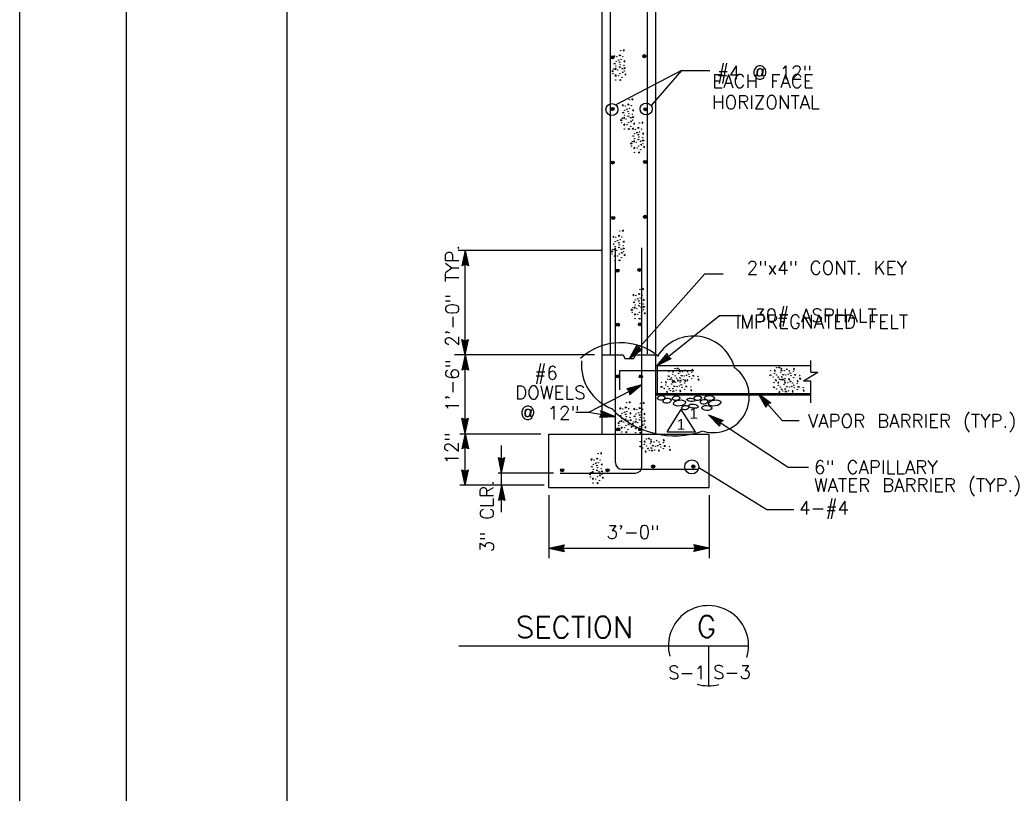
# Model space of a CAD drawing. Extents: x -28.1 to 13.9, y -16.1 to 13.9.
# Tile 5 of 19: x -28.1 to -18.9, y -0.7 to 6.5. Entities that reach past the tile are written whole.
import ezdxf
from ezdxf.enums import TextEntityAlignment as Align

# ---------------------------------------------------------------- set-up
doc = ezdxf.new("R2010")
doc.units = 0
doc.header["$MEASUREMENT"] = 0
doc.layers.add('01', color=7, linetype='CONTINUOUS')
doc.layers.add('02', color=7, linetype='CONTINUOUS')
doc.styles.add('ARIAL', font='Arial')
doc.styles.add('TXT_SHX', font='txt.shx')

msp = doc.modelspace()

# ---------------------------------------------------------------- linework, layer by layer
at = {"layer": '01', "color": 7, "linetype": 'CONTINUOUS'}
for p, q in [((-28.143, -16.1273), (-28.143, 13.8727)), ((-27.143, -15.1273), (-27.143, 12.8727)), ((-25.643, -14.6273), (-25.643, 12.3727)), ((-22.197, 2.6447), (-22.197, 10.7047)), ((-22.697, 2.6427), (-22.697, 10.6447)), ((-22.621, 3.3897), (-22.621, 10.5497)), ((-22.273, 3.3947), (-22.273, 10.5497)), ((-21.956, 6.0447), (-22.57, 5.7237)), ((-21.956, 6.0447), (-22.239, 5.7167)), ((-21.956, 6.0447), (-21.692, 6.0447)), ((-22.704, 4.3627), (-24.043, 4.3627)), ((-23.979, 4.3627), (-24.01, 4.2187)), ((-23.979, 3.3857), (-23.979, 4.3627)), ((-23.979, 4.3627), (-23.948, 4.2187)), ((-22.573, 2.3777), (-22.573, 4.3857)), ((-22.325, 2.3427), (-22.325, 4.3857)), ((-23.979, 4.3257), (-23.999, 4.2317)), ((-23.979, 4.2407), (-23.999, 4.2317)), ((-23.979, 4.2897), (-23.988, 4.2447)), ((-23.979, 4.2487), (-23.988, 4.2447)), ((-23.979, 4.3257), (-23.959, 4.2317)), ((-23.979, 4.2897), (-23.969, 4.2447)), ((-23.969, 4.2447), (-23.979, 4.2487)), ((-23.959, 4.2317), (-23.979, 4.2407)), ((-23.979, 4.2327), (-24.01, 4.2187)), ((-23.948, 4.2187), (-23.979, 4.2327)), ((-21.739, 4.1437), (-22.441, 3.3527)), ((-21.739, 4.1437), (-21.567, 4.1437)), ((-22.183, 3.2857), (-21.601, 3.7527)), ((-21.601, 3.7527), (-21.401, 3.7527)), ((-23.979, 3.3857), (-24.01, 3.5297)), ((-24.01, 3.5297), (-23.979, 3.5157)), ((-23.979, 3.4227), (-23.999, 3.5167)), ((-23.999, 3.5167), (-23.979, 3.5077)), ((-23.979, 3.4587), (-23.989, 3.5037)), ((-23.989, 3.5037), (-23.979, 3.4997)), ((-23.979, 3.3857), (-23.948, 3.5297)), ((-23.979, 3.5157), (-23.948, 3.5297)), ((-23.979, 3.4227), (-23.959, 3.5167)), ((-23.979, 3.5077), (-23.959, 3.5167)), ((-23.979, 3.4587), (-23.97, 3.5037)), ((-23.979, 3.4997), (-23.97, 3.5037)), ((-22.441, 3.3527), (-22.369, 3.4807)), ((-22.441, 3.3527), (-22.322, 3.4397)), ((-22.416, 3.3807), (-22.369, 3.4637)), ((-22.416, 3.3807), (-22.339, 3.4377)), ((-22.393, 3.4077), (-22.37, 3.4477)), ((-22.393, 3.4077), (-22.356, 3.4347)), ((-22.37, 3.4477), (-22.365, 3.4377)), ((-22.369, 3.4807), (-22.355, 3.4497)), ((-22.369, 3.4637), (-22.36, 3.4437)), ((-22.365, 3.4377), (-22.356, 3.4347)), ((-22.36, 3.4437), (-22.339, 3.4377)), ((-22.355, 3.4497), (-22.322, 3.4397)), ((-22.769, 3.3857), (-24.079, 3.3857)), ((-23.979, 3.3857), (-24.01, 3.2417)), ((-23.979, 3.3487), (-23.999, 3.2547)), ((-23.979, 2.6497), (-23.979, 3.3857)), ((-23.979, 3.3857), (-23.948, 3.2417)), ((-23.979, 3.3487), (-23.959, 3.2547)), ((-22.697, 3.3857), (-22.5, 3.3857)), ((-22.5, 3.3857), (-22.486, 3.3527)), ((-22.486, 3.3527), (-22.402, 3.3527)), ((-22.388, 3.3857), (-22.402, 3.3527)), ((-22.388, 3.3857), (-22.197, 3.3857)), ((-22.183, 3.2857), (-22.09, 3.3997)), ((-22.183, 3.2857), (-22.051, 3.3517)), ((-22.154, 3.3087), (-22.093, 3.3837)), ((-22.154, 3.3087), (-22.068, 3.3517)), ((-22.126, 3.3317), (-22.097, 3.3677)), ((-22.126, 3.3317), (-22.085, 3.3527)), ((-22.097, 3.3677), (-22.094, 3.3567)), ((-22.094, 3.3567), (-22.085, 3.3527)), ((-22.093, 3.3837), (-22.088, 3.3617)), ((-22.09, 3.3997), (-22.082, 3.3667)), ((-22.088, 3.3617), (-22.068, 3.3517)), ((-22.082, 3.3667), (-22.051, 3.3517)), ((-20.747, 3.2247), (-20.747, 3.3337)), ((-23.979, 3.2557), (-24.01, 3.2417)), ((-23.979, 3.2637), (-23.999, 3.2547)), ((-23.979, 3.3127), (-23.988, 3.2677)), ((-23.979, 3.2717), (-23.988, 3.2677)), ((-23.979, 3.3127), (-23.969, 3.2677)), ((-23.969, 3.2677), (-23.979, 3.2717)), ((-23.959, 3.2547), (-23.979, 3.2637)), ((-23.948, 3.2417), (-23.979, 3.2557)), ((-22.5308, 3.0578), (-22.5308, 3.2398)), ((-22.5308, 3.2398), (-22.5153, 3.2398)), ((-22.5308, 3.2398), (-21.8418, 3.2398)), ((-22.197, 3.2857), (-20.747, 3.2857)), ((-22.179, 3.0227), (-22.179, 3.2857)), ((-20.814, 3.1437), (-20.681, 3.2247)), ((-20.747, 3.2247), (-20.681, 3.2247)), ((-20.814, 3.1437), (-20.747, 3.1437)), ((-20.747, 2.9377), (-20.747, 3.1437)), ((-22.823, 2.8507), (-22.325, 3.1057)), ((-22.325, 3.1057), (-22.467, 3.0677)), ((-22.441, 3.0467), (-22.467, 3.0677)), ((-22.358, 3.0887), (-22.451, 3.0637)), ((-22.434, 3.0497), (-22.451, 3.0637)), ((-22.439, 3.0127), (-22.441, 3.0467)), ((-22.325, 3.1057), (-22.439, 3.0127)), ((-22.39, 3.0727), (-22.434, 3.0597)), ((-22.426, 3.0537), (-22.434, 3.0597)), ((-22.432, 3.0277), (-22.434, 3.0497)), ((-22.358, 3.0887), (-22.432, 3.0277)), ((-22.425, 3.0427), (-22.426, 3.0537)), ((-22.39, 3.0727), (-22.425, 3.0427)), ((-22.197, 3.0227), (-20.747, 3.0227)), ((-22.197, 3.0127), (-20.747, 3.0127)), ((-21.239, 3.0227), (-21.015, 2.7717)), ((-21.239, 3.0227), (-21.12, 2.9357)), ((-21.239, 3.0227), (-21.166, 2.8947)), ((-21.214, 2.9947), (-21.137, 2.9387)), ((-21.214, 2.9947), (-21.167, 2.9117)), ((-21.19, 2.9677), (-21.167, 2.9287)), ((-21.19, 2.9677), (-21.153, 2.9417)), ((-22.573, 2.8057), (-22.709, 2.8617)), ((-22.701, 2.8287), (-22.709, 2.8617)), ((-22.0911, 2.6667), (-21.9581, 2.8757)), ((-21.8251, 2.6667), (-21.9581, 2.8757)), ((-21.163, 2.9377), (-21.167, 2.9287)), ((-21.158, 2.9317), (-21.167, 2.9117)), ((-21.153, 2.9257), (-21.166, 2.8947)), ((-21.153, 2.9417), (-21.163, 2.9377)), ((-21.137, 2.9387), (-21.158, 2.9317)), ((-21.12, 2.9357), (-21.153, 2.9257)), ((-23.979, 2.6497), (-24.01, 2.7937)), ((-24.01, 2.7937), (-23.979, 2.7797)), ((-23.979, 2.6867), (-23.999, 2.7807)), ((-23.999, 2.7807), (-23.979, 2.7717)), ((-23.979, 2.7227), (-23.989, 2.7677)), ((-23.989, 2.7677), (-23.979, 2.7637)), ((-23.979, 2.6497), (-23.948, 2.7937)), ((-23.979, 2.7797), (-23.948, 2.7937)), ((-23.979, 2.6867), (-23.959, 2.7807)), ((-23.979, 2.7717), (-23.959, 2.7807)), ((-23.979, 2.7227), (-23.97, 2.7677)), ((-23.979, 2.7637), (-23.97, 2.7677)), ((-22.943, 2.8507), (-22.823, 2.8507)), ((-22.823, 2.8507), (-22.573, 2.8057)), ((-22.72, 2.8007), (-22.701, 2.8287)), ((-22.573, 2.8057), (-22.72, 2.8007)), ((-22.705, 2.8097), (-22.693, 2.8277)), ((-22.609, 2.8127), (-22.705, 2.8097)), ((-22.609, 2.8127), (-22.698, 2.8487)), ((-22.693, 2.8277), (-22.698, 2.8487)), ((-22.691, 2.8167), (-22.685, 2.8257)), ((-22.645, 2.8187), (-22.691, 2.8167)), ((-22.645, 2.8187), (-22.688, 2.8357)), ((-22.685, 2.8257), (-22.688, 2.8357)), ((-21.703, 2.8237), (-20.957, 2.3347)), ((-21.703, 2.8237), (-21.566, 2.7707)), ((-21.703, 2.8237), (-21.6, 2.7187)), ((-21.672, 2.8037), (-21.582, 2.7687)), ((-21.672, 2.8037), (-21.604, 2.7347)), ((-21.642, 2.7837), (-21.609, 2.7517)), ((-21.642, 2.7837), (-21.599, 2.7677)), ((-21.608, 2.7617), (-21.609, 2.7517)), ((-21.599, 2.7677), (-21.608, 2.7617)), ((-21.582, 2.7687), (-21.601, 2.7567)), ((-21.566, 2.7707), (-21.594, 2.7527)), ((-21.015, 2.7717), (-20.855, 2.7717)), ((-21.601, 2.7567), (-21.604, 2.7347)), ((-21.594, 2.7527), (-21.6, 2.7187)), ((-23.27, 2.6447), (-24.028, 2.6447)), ((-23.979, 2.6497), (-24.01, 2.5057)), ((-23.979, 2.6127), (-23.999, 2.5187)), ((-23.979, 2.1667), (-23.979, 2.6497)), ((-23.979, 2.6497), (-23.948, 2.5057)), ((-23.979, 2.6127), (-23.959, 2.5187)), ((-23.196, 2.6447), (-21.696, 2.6447)), ((-23.196, 2.1447), (-23.196, 2.6447)), ((-22.0911, 2.6667), (-21.8251, 2.6667)), ((-21.696, 2.1447), (-21.696, 2.6447)), ((-23.979, 2.5197), (-24.01, 2.5057)), ((-23.979, 2.5277), (-23.999, 2.5187)), ((-23.979, 2.5767), (-23.988, 2.5317)), ((-23.979, 2.5357), (-23.988, 2.5317)), ((-23.979, 2.5767), (-23.969, 2.5317)), ((-23.969, 2.5317), (-23.979, 2.5357)), ((-23.959, 2.5187), (-23.979, 2.5277)), ((-23.948, 2.5057), (-23.979, 2.5197)), ((-23.637, 2.2807), (-23.637, 2.5367)), ((-23.637, 2.2807), (-23.668, 2.4247)), ((-23.668, 2.4247), (-23.637, 2.4107)), ((-23.637, 2.3177), (-23.657, 2.4117)), ((-23.657, 2.4117), (-23.637, 2.4027)), ((-23.637, 2.3537), (-23.647, 2.3987)), ((-23.647, 2.3987), (-23.637, 2.3947)), ((-23.637, 2.2807), (-23.606, 2.4247)), ((-23.637, 2.4107), (-23.606, 2.4247)), ((-23.637, 2.3177), (-23.617, 2.4117)), ((-23.637, 2.4027), (-23.617, 2.4117)), ((-23.637, 2.3537), (-23.628, 2.3987)), ((-23.637, 2.3947), (-23.628, 2.3987)), ((-23.979, 2.1667), (-24.01, 2.3107)), ((-24.01, 2.3107), (-23.979, 2.2967)), ((-23.979, 2.1667), (-23.948, 2.3107)), ((-23.979, 2.2967), (-23.948, 2.3107)), ((-22.51, 2.3147), (-21.804, 2.3147)), ((-21.795, 2.3317), (-21.157, 1.9387)), ((-20.957, 2.3347), (-20.768, 2.3347)), ((-23.979, 2.2037), (-23.999, 2.2977)), ((-23.999, 2.2977), (-23.979, 2.2887)), ((-23.979, 2.2397), (-23.989, 2.2847)), ((-23.989, 2.2847), (-23.979, 2.2807)), ((-23.979, 2.2037), (-23.959, 2.2977)), ((-23.979, 2.2887), (-23.959, 2.2977)), ((-23.979, 2.2397), (-23.97, 2.2847)), ((-23.979, 2.2807), (-23.97, 2.2847)), ((-23.152, 2.2797), (-23.671, 2.2797)), ((-23.637, 2.1667), (-23.637, 2.2807)), ((-23.089, 2.2797), (-22.387, 2.2797)), ((-23.241, 2.1667), (-24.028, 2.1667)), ((-23.637, 2.1667), (-23.668, 2.0227)), ((-23.637, 2.1297), (-23.657, 2.0357)), ((-23.637, 1.9137), (-23.637, 2.1667)), ((-23.637, 2.1667), (-23.606, 2.0227)), ((-23.637, 2.1297), (-23.617, 2.0357)), ((-23.196, 2.1447), (-21.696, 2.1447)), ((-23.637, 2.0367), (-23.668, 2.0227)), ((-23.637, 2.0447), (-23.657, 2.0357)), ((-23.637, 2.0937), (-23.646, 2.0487)), ((-23.637, 2.0527), (-23.646, 2.0487)), ((-23.637, 2.0937), (-23.627, 2.0487)), ((-23.627, 2.0487), (-23.637, 2.0527)), ((-23.617, 2.0357), (-23.637, 2.0447)), ((-23.606, 2.0227), (-23.637, 2.0367)), ((-23.196, 2.0737), (-23.196, 1.4847)), ((-21.696, 2.0737), (-21.696, 1.4847)), ((-21.157, 1.9387), (-20.906, 1.9387)), ((-23.196, 1.5777), (-23.052, 1.6087)), ((-23.196, 1.5777), (-21.696, 1.5777)), ((-23.196, 1.5777), (-23.052, 1.5467)), ((-23.159, 1.5777), (-23.065, 1.5977)), ((-23.159, 1.5777), (-23.065, 1.5577)), ((-23.123, 1.5777), (-23.078, 1.5877)), ((-23.123, 1.5777), (-23.078, 1.5687)), ((-23.078, 1.5877), (-23.082, 1.5777)), ((-23.082, 1.5777), (-23.078, 1.5687)), ((-23.065, 1.5977), (-23.074, 1.5777)), ((-23.074, 1.5777), (-23.065, 1.5577)), ((-23.052, 1.6087), (-23.066, 1.5777)), ((-23.066, 1.5777), (-23.052, 1.5467)), ((-21.696, 1.5777), (-21.84, 1.6087)), ((-21.826, 1.5777), (-21.84, 1.6087)), ((-21.696, 1.5777), (-21.84, 1.5467)), ((-21.84, 1.5467), (-21.826, 1.5777)), ((-21.733, 1.5777), (-21.827, 1.5977)), ((-21.818, 1.5777), (-21.827, 1.5977)), ((-21.733, 1.5777), (-21.827, 1.5577)), ((-21.827, 1.5577), (-21.818, 1.5777)), ((-21.769, 1.5777), (-21.814, 1.5867)), ((-21.81, 1.5777), (-21.814, 1.5867)), ((-21.769, 1.5777), (-21.814, 1.5677)), ((-21.814, 1.5677), (-21.81, 1.5777)), ((-24.037, 0.6647), (-21.328, 0.6647)), ((-21.703, 0.6647), (-21.703, 0.2897))]:
    msp.add_line(p, q, dxfattribs=at)
for centre, radius in [((-22.6006, 6.1694), 0.0145), ((-22.6006, 6.1694), 0.0112), ((-22.6006, 6.1694), 0.00822), ((-22.6006, 6.1694), 0.00415), ((-22.3026, 6.1794), 0.0145), ((-22.3026, 6.1794), 0.0112), ((-22.3026, 6.1794), 0.00822), ((-22.3026, 6.1794), 0.00415), ((-22.606, 5.6807), 0.0559), ((-22.286, 5.6857), 0.0559), ((-22.6006, 5.6864), 0.0145), ((-22.6006, 5.6864), 0.0112), ((-22.6006, 5.6864), 0.00822), ((-22.6006, 5.6864), 0.00415), ((-22.2926, 5.6834), 0.0145), ((-22.2926, 5.6834), 0.0112), ((-22.2926, 5.6834), 0.00822), ((-22.2926, 5.6834), 0.00415), ((-22.6006, 5.1844), 0.0145), ((-22.6006, 5.1844), 0.0112), ((-22.6006, 5.1844), 0.00822), ((-22.6006, 5.1844), 0.00415), ((-22.2956, 5.1904), 0.0145), ((-22.2956, 5.1904), 0.0112), ((-22.2956, 5.1904), 0.00822), ((-22.2956, 5.1904), 0.00415), ((-22.5946, 4.6664), 0.0145), ((-22.5946, 4.6664), 0.0112), ((-22.5946, 4.6664), 0.00822), ((-22.5946, 4.6664), 0.00415), ((-22.2976, 4.6764), 0.0145), ((-22.2976, 4.6764), 0.0112), ((-22.2976, 4.6764), 0.00822), ((-22.2976, 4.6764), 0.00415), ((-22.5536, 4.1734), 0.0145), ((-22.5536, 4.1734), 0.0112), ((-22.5536, 4.1734), 0.00822), ((-22.5536, 4.1734), 0.00415), ((-22.3486, 4.1804), 0.0145), ((-22.3486, 4.1804), 0.0112), ((-22.3486, 4.1804), 0.00822), ((-22.3486, 4.1804), 0.00415), ((-22.3446, 3.6704), 0.0145), ((-22.5506, 3.6674), 0.0145), ((-22.5506, 3.6674), 0.0112), ((-22.5506, 3.6674), 0.00822), ((-22.5506, 3.6674), 0.00415), ((-22.3446, 3.6704), 0.0112), ((-22.3446, 3.6704), 0.00822), ((-22.3446, 3.6704), 0.00415), ((-22.5506, 3.1844), 0.0145), ((-22.5506, 3.1844), 0.0112), ((-22.5506, 3.1844), 0.00822), ((-22.5506, 3.1844), 0.00415), ((-22.3356, 3.1844), 0.0145), ((-22.3356, 3.1844), 0.0112), ((-22.3356, 3.1844), 0.00822), ((-22.3356, 3.1844), 0.00415), ((-22.5476, 2.6884), 0.0145), ((-22.5476, 2.6884), 0.0112), ((-22.5476, 2.6884), 0.00822), ((-22.5476, 2.6884), 0.00415), ((-22.3416, 2.6884), 0.0145), ((-22.3416, 2.6884), 0.0112), ((-22.3416, 2.6884), 0.00822), ((-22.3416, 2.6884), 0.00415), ((-21.86, 2.3377), 0.0658), ((-23.0716, 2.3064), 0.0145), ((-23.0716, 2.3064), 0.0112), ((-23.0716, 2.3064), 0.00822), ((-23.0716, 2.3064), 0.00415), ((-22.6476, 2.3064), 0.0145), ((-22.6476, 2.3064), 0.0112), ((-22.6476, 2.3064), 0.00822), ((-22.6476, 2.3064), 0.00415), ((-22.2206, 2.3414), 0.0145), ((-22.2206, 2.3414), 0.0112), ((-22.2206, 2.3414), 0.00822), ((-22.2206, 2.3414), 0.00415), ((-21.8456, 2.3414), 0.0145), ((-21.8456, 2.3414), 0.0112), ((-21.8456, 2.3414), 0.00822), ((-21.8456, 2.3414), 0.00415)]:
    msp.add_circle(centre, radius, dxfattribs=at)
for centre, radius, start, end in [((-22.5237, 2.9482), 0.5511, 50.18655, 132.86193), ((-21.8429, 3.1663), 0.3954, 13.59077, 148.07844), ((-22.4508, 3.2949), 0.4413, 175.57741, 250.17102), ((-21.6583, 2.9949), 0.3367, 254.38311, 52.80475), ((-22.0201, 3.4353), 0.8065, 223.17013, 289.35765), ((-22.5105, 2.3772), 0.0625, 180, 270), ((-22.3875, 2.3422), 0.0625, 270, 360), ((-21.703, 0.6647), 0.375, 342.70891, 195.26862), ((-21.703, 0.6647), 0.375, 253.4742, 284.92162)]:
    msp.add_arc(centre, radius, start, end, dxfattribs=at)
for centre, major_axis, ratio in [((-22.145, 2.9837), (0.034, 0.004), 0.623481), ((-22.0905, 2.9562), (0.0375, 0.0065), 0.610438), ((-22.006, 2.9797), (0.034, 0.004), 0.623481), ((-21.9745, 2.9352), (0.0565, 0.0065), 0.49427), ((-21.867, 2.9647), (0.038, -0.002), 0.394455), ((-21.804, 2.9797), (0.034, 0.004), 0.623481), ((-21.745, 2.9457), (0.034, 0.004), 0.623481), ((-21.6945, 2.9817), (0.0465, -0.002), 0.497665), ((-21.6455, 2.9352), (0.0565, 0.0065), 0.49427), ((-21.921, 2.8917), (0.034, 0.004), 0.623481), ((-21.844, 2.9057), (0.044, -0.006), 0.430058), ((-21.7195, 2.8887), (0.0465, -0.002), 0.497665)]:
    msp.add_ellipse(centre, major_axis=major_axis, ratio=ratio, dxfattribs=at)
at = {"layer": '02', "color": 7, "linetype": 'CONTINUOUS'}
for p, q in [((-22.581, 6.1057), (-22.586, 6.1117)), ((-22.501, 5.6467), (-22.506, 5.6527)), ((-22.407, 5.4277), (-22.412, 5.4337)), ((-22.589, 4.4177), (-22.594, 4.4237)), ((-22.401, 3.8727), (-22.406, 3.8787)), ((-21.927, 3.2407), (-21.921, 3.2457)), ((-20.976, 3.2497), (-20.97, 3.2547)), ((-21.994, 3.1407), (-21.988, 3.1457)), ((-20.943, 3.1367), (-20.937, 3.1417)), ((-22.525, 2.8117), (-22.53, 2.8177)), ((-22.394, 2.8057), (-22.399, 2.8117)), ((-22.194, 2.5837), (-22.188, 2.5887)), ((-22.793, 2.3337), (-22.798, 2.3397))]:
    msp.add_line(p, q, dxfattribs=at)
for points in [[(-22.591, 6.1787), (-22.581, 6.1737), (-22.58, 6.1837), (-22.591, 6.1757)], [(-22.526, 6.1867), (-22.534, 6.1817), (-22.534, 6.1927), (-22.524, 6.1867)], [(-22.502, 6.2357), (-22.492, 6.2307), (-22.491, 6.2407), (-22.502, 6.2337)], [(-22.586, 6.1117), (-22.579, 6.1137), (-22.579, 6.1057)], [(-22.546, 6.1387), (-22.548, 6.1437), (-22.542, 6.1467), (-22.545, 6.1387)], [(-22.533, 6.1187), (-22.537, 6.1217), (-22.533, 6.1267), (-22.532, 6.1197)], [(-22.495, 6.1327), (-22.485, 6.1277), (-22.484, 6.1377), (-22.495, 6.1297)], [(-22.593, 6.0397), (-22.602, 6.0347), (-22.602, 6.0457), (-22.591, 6.0397)], [(-22.579, 6.0607), (-22.569, 6.0557), (-22.568, 6.0667), (-22.579, 6.0587)], [(-22.578, 5.9987), (-22.568, 5.9937), (-22.567, 6.0037), (-22.578, 5.9957)], [(-22.507, 6.0257), (-22.51, 6.0307), (-22.507, 6.0347), (-22.505, 6.0227)], [(-22.481, 6.0677), (-22.49, 6.0627), (-22.49, 6.0737), (-22.48, 6.0677)], [(-22.486, 6.0087), (-22.476, 6.0037), (-22.475, 6.0137), (-22.486, 6.0057)], [(-22.522, 5.9567), (-22.53, 5.9517), (-22.53, 5.9627), (-22.52, 5.9567)], [(-22.511, 5.7197), (-22.501, 5.7147), (-22.5, 5.7247), (-22.511, 5.7167)], [(-22.446, 5.7277), (-22.454, 5.7227), (-22.454, 5.7337), (-22.444, 5.7277)], [(-22.422, 5.7767), (-22.412, 5.7717), (-22.411, 5.7817), (-22.422, 5.7747)], [(-22.506, 5.6527), (-22.499, 5.6547), (-22.499, 5.6467)], [(-22.466, 5.6797), (-22.468, 5.6847), (-22.462, 5.6877), (-22.465, 5.6797)], [(-22.453, 5.6597), (-22.457, 5.6627), (-22.453, 5.6677), (-22.452, 5.6607)], [(-22.415, 5.6737), (-22.405, 5.6687), (-22.404, 5.6787), (-22.415, 5.6707)], [(-22.513, 5.5807), (-22.522, 5.5757), (-22.522, 5.5867), (-22.511, 5.5807)], [(-22.499, 5.6017), (-22.489, 5.5967), (-22.488, 5.6077), (-22.499, 5.5997)], [(-22.498, 5.5397), (-22.488, 5.5347), (-22.487, 5.5447), (-22.498, 5.5367)], [(-22.427, 5.5667), (-22.43, 5.5717), (-22.427, 5.5757), (-22.425, 5.5637)], [(-22.401, 5.6087), (-22.41, 5.6037), (-22.41, 5.6147), (-22.4, 5.6087)], [(-22.406, 5.5497), (-22.396, 5.5447), (-22.395, 5.5547), (-22.406, 5.5467)], [(-22.328, 5.5577), (-22.318, 5.5527), (-22.317, 5.5627), (-22.328, 5.5557)], [(-22.442, 5.4977), (-22.45, 5.4927), (-22.45, 5.5037), (-22.44, 5.4977)], [(-22.417, 5.5007), (-22.407, 5.4957), (-22.406, 5.5057), (-22.417, 5.4977)], [(-22.412, 5.4337), (-22.405, 5.4357), (-22.405, 5.4277)], [(-22.372, 5.4607), (-22.374, 5.4657), (-22.368, 5.4687), (-22.371, 5.4607)], [(-22.359, 5.4407), (-22.363, 5.4437), (-22.359, 5.4487), (-22.358, 5.4417)], [(-22.352, 5.5087), (-22.36, 5.5037), (-22.36, 5.5147), (-22.35, 5.5087)], [(-22.321, 5.4547), (-22.311, 5.4497), (-22.31, 5.4597), (-22.321, 5.4517)], [(-22.419, 5.3617), (-22.428, 5.3567), (-22.428, 5.3677), (-22.417, 5.3617)], [(-22.405, 5.3827), (-22.395, 5.3777), (-22.394, 5.3887), (-22.405, 5.3807)], [(-22.333, 5.3477), (-22.336, 5.3527), (-22.333, 5.3567), (-22.331, 5.3447)], [(-22.307, 5.3897), (-22.316, 5.3847), (-22.316, 5.3957), (-22.306, 5.3897)], [(-22.404, 5.3207), (-22.394, 5.3157), (-22.393, 5.3257), (-22.404, 5.3177)], [(-22.348, 5.2787), (-22.356, 5.2737), (-22.356, 5.2847), (-22.346, 5.2787)], [(-22.312, 5.3307), (-22.302, 5.3257), (-22.301, 5.3357), (-22.312, 5.3277)], [(-22.51, 4.5477), (-22.5, 4.5427), (-22.499, 4.5527), (-22.51, 4.5457)], [(-22.599, 4.4907), (-22.589, 4.4857), (-22.588, 4.4957), (-22.599, 4.4877)], [(-22.594, 4.4237), (-22.587, 4.4257), (-22.587, 4.4177)], [(-22.554, 4.4507), (-22.556, 4.4557), (-22.55, 4.4587), (-22.553, 4.4507)], [(-22.541, 4.4307), (-22.545, 4.4337), (-22.541, 4.4387), (-22.54, 4.4317)], [(-22.534, 4.4987), (-22.542, 4.4937), (-22.542, 4.5047), (-22.532, 4.4987)], [(-22.503, 4.4447), (-22.493, 4.4397), (-22.492, 4.4497), (-22.503, 4.4417)], [(-22.601, 4.3517), (-22.61, 4.3467), (-22.61, 4.3577), (-22.599, 4.3517)], [(-22.587, 4.3727), (-22.577, 4.3677), (-22.576, 4.3787), (-22.587, 4.3707)], [(-22.515, 4.3377), (-22.518, 4.3427), (-22.515, 4.3467), (-22.513, 4.3347)], [(-22.489, 4.3797), (-22.498, 4.3747), (-22.498, 4.3857), (-22.488, 4.3797)], [(-22.586, 4.3107), (-22.576, 4.3057), (-22.575, 4.3157), (-22.586, 4.3077)], [(-22.53, 4.2687), (-22.538, 4.2637), (-22.538, 4.2747), (-22.528, 4.2687)], [(-22.494, 4.3207), (-22.484, 4.3157), (-22.483, 4.3257), (-22.494, 4.3177)], [(-22.346, 3.9537), (-22.354, 3.9487), (-22.354, 3.9597), (-22.344, 3.9537)], [(-22.322, 4.0027), (-22.312, 3.9977), (-22.311, 4.0077), (-22.322, 4.0007)], [(-22.411, 3.9457), (-22.401, 3.9407), (-22.4, 3.9507), (-22.411, 3.9427)], [(-22.406, 3.8787), (-22.399, 3.8807), (-22.399, 3.8727)], [(-22.366, 3.9057), (-22.368, 3.9107), (-22.362, 3.9137), (-22.365, 3.9057)], [(-22.353, 3.8857), (-22.357, 3.8887), (-22.353, 3.8937), (-22.352, 3.8867)], [(-22.315, 3.8997), (-22.305, 3.8947), (-22.304, 3.9047), (-22.315, 3.8967)], [(-22.413, 3.8067), (-22.422, 3.8017), (-22.422, 3.8127), (-22.411, 3.8067)], [(-22.399, 3.8277), (-22.389, 3.8227), (-22.388, 3.8337), (-22.399, 3.8257)], [(-22.327, 3.7927), (-22.33, 3.7977), (-22.327, 3.8017), (-22.325, 3.7897)], [(-22.301, 3.8347), (-22.31, 3.8297), (-22.31, 3.8407), (-22.3, 3.8347)], [(-22.306, 3.7757), (-22.296, 3.7707), (-22.295, 3.7807), (-22.306, 3.7727)], [(-22.398, 3.7657), (-22.388, 3.7607), (-22.387, 3.7707), (-22.398, 3.7627)], [(-22.342, 3.7237), (-22.35, 3.7187), (-22.35, 3.7297), (-22.34, 3.7237)], [(-22.034, 3.2377), (-22.039, 3.2277), (-22.029, 3.2267), (-22.037, 3.2377)], [(-21.993, 3.2527), (-21.998, 3.2617), (-21.987, 3.2617), (-21.993, 3.2507)], [(-21.972, 3.2387), (-21.977, 3.2287), (-21.966, 3.2277), (-21.974, 3.2387)], [(-21.921, 3.2457), (-21.919, 3.2387), (-21.927, 3.2387)], [(-21.854, 3.2507), (-21.859, 3.2407), (-21.849, 3.2397), (-21.857, 3.2507)], [(-21.083, 3.2467), (-21.088, 3.2367), (-21.078, 3.2357), (-21.086, 3.2467)], [(-21.042, 3.2617), (-21.047, 3.2707), (-21.036, 3.2707), (-21.042, 3.2597)], [(-21.021, 3.2477), (-21.026, 3.2377), (-21.015, 3.2367), (-21.023, 3.2477)], [(-20.97, 3.2547), (-20.968, 3.2477), (-20.976, 3.2477)], [(-20.903, 3.2597), (-20.908, 3.2497), (-20.898, 3.2487), (-20.906, 3.2597)], [(-22.101, 3.1377), (-22.106, 3.1277), (-22.096, 3.1267), (-22.104, 3.1377)], [(-22.076, 3.1817), (-22.081, 3.1897), (-22.07, 3.1897), (-22.076, 3.1797)], [(-22.06, 3.1527), (-22.065, 3.1617), (-22.054, 3.1617), (-22.06, 3.1507)], [(-22.039, 3.1387), (-22.044, 3.1287), (-22.033, 3.1277), (-22.041, 3.1387)], [(-22.024, 3.1457), (-22.029, 3.1357), (-22.019, 3.1347), (-22.027, 3.1457)], [(-22.007, 3.1667), (-22.002, 3.1697), (-21.998, 3.1667), (-22.01, 3.1647)], [(-21.988, 3.1457), (-21.986, 3.1387), (-21.994, 3.1387)], [(-21.965, 3.1407), (-21.97, 3.1497), (-21.959, 3.1497), (-21.965, 3.1397)], [(-21.921, 3.1507), (-21.926, 3.1407), (-21.916, 3.1397), (-21.924, 3.1507)], [(-21.914, 3.1927), (-21.911, 3.1967), (-21.906, 3.1927), (-21.913, 3.1917)], [(-21.9, 3.1547), (-21.905, 3.1447), (-21.895, 3.1437), (-21.903, 3.1547)], [(-21.894, 3.2057), (-21.889, 3.2077), (-21.886, 3.2017), (-21.894, 3.2047)], [(-21.846, 3.1857), (-21.851, 3.1937), (-21.84, 3.1937), (-21.846, 3.1837)], [(-21.797, 3.1617), (-21.802, 3.1517), (-21.792, 3.1507), (-21.799, 3.1617)], [(-21.125, 3.1907), (-21.13, 3.1987), (-21.119, 3.1987), (-21.125, 3.1887)], [(-21.073, 3.1547), (-21.078, 3.1447), (-21.068, 3.1437), (-21.076, 3.1547)], [(-21.056, 3.1757), (-21.051, 3.1787), (-21.047, 3.1757), (-21.059, 3.1737)], [(-21.05, 3.1337), (-21.055, 3.1237), (-21.045, 3.1227), (-21.053, 3.1337)], [(-21.014, 3.1497), (-21.019, 3.1587), (-21.008, 3.1587), (-21.014, 3.1487)], [(-21.009, 3.1487), (-21.014, 3.1577), (-21.003, 3.1577), (-21.009, 3.1467)], [(-20.988, 3.1347), (-20.993, 3.1247), (-20.982, 3.1237), (-20.99, 3.1347)], [(-20.963, 3.2017), (-20.96, 3.2057), (-20.955, 3.2017), (-20.962, 3.2007)], [(-20.949, 3.1637), (-20.954, 3.1537), (-20.944, 3.1527), (-20.952, 3.1637)], [(-20.943, 3.2147), (-20.938, 3.2167), (-20.935, 3.2107), (-20.943, 3.2137)], [(-20.937, 3.1417), (-20.935, 3.1347), (-20.943, 3.1347)], [(-20.895, 3.1947), (-20.9, 3.2027), (-20.889, 3.2027), (-20.895, 3.1927)], [(-20.87, 3.1467), (-20.875, 3.1367), (-20.865, 3.1357), (-20.873, 3.1467)], [(-20.846, 3.1707), (-20.851, 3.1607), (-20.841, 3.1597), (-20.848, 3.1707)], [(-22.143, 3.0817), (-22.148, 3.0897), (-22.137, 3.0897), (-22.143, 3.0797)], [(-22.091, 3.0457), (-22.096, 3.0357), (-22.086, 3.0347), (-22.094, 3.0457)], [(-22.074, 3.0667), (-22.069, 3.0697), (-22.065, 3.0667), (-22.077, 3.0647)], [(-22.032, 3.0407), (-22.037, 3.0497), (-22.026, 3.0497), (-22.032, 3.0397)], [(-21.981, 3.0927), (-21.978, 3.0967), (-21.973, 3.0927), (-21.98, 3.0917)], [(-21.967, 3.0547), (-21.972, 3.0447), (-21.962, 3.0437), (-21.97, 3.0547)], [(-21.961, 3.1057), (-21.956, 3.1077), (-21.953, 3.1017), (-21.961, 3.1047)], [(-21.913, 3.0857), (-21.918, 3.0937), (-21.907, 3.0937), (-21.913, 3.0837)], [(-21.864, 3.0617), (-21.869, 3.0517), (-21.859, 3.0507), (-21.866, 3.0617)], [(-21.092, 3.0777), (-21.097, 3.0857), (-21.086, 3.0857), (-21.092, 3.0757)], [(-21.04, 3.0417), (-21.045, 3.0317), (-21.035, 3.0307), (-21.043, 3.0417)], [(-21.023, 3.0627), (-21.018, 3.0657), (-21.014, 3.0627), (-21.026, 3.0607)], [(-20.981, 3.0367), (-20.986, 3.0457), (-20.975, 3.0457), (-20.981, 3.0357)], [(-20.93, 3.0887), (-20.927, 3.0927), (-20.922, 3.0887), (-20.929, 3.0877)], [(-20.916, 3.0507), (-20.921, 3.0407), (-20.911, 3.0397), (-20.919, 3.0507)], [(-20.91, 3.1017), (-20.905, 3.1037), (-20.902, 3.0977), (-20.91, 3.1007)], [(-20.862, 3.0817), (-20.867, 3.0897), (-20.856, 3.0897), (-20.862, 3.0797)], [(-20.813, 3.0577), (-20.818, 3.0477), (-20.808, 3.0467), (-20.815, 3.0577)], [(-22.446, 2.9417), (-22.436, 2.9367), (-22.435, 2.9467), (-22.446, 2.9397)], [(-22.535, 2.8847), (-22.525, 2.8797), (-22.524, 2.8897), (-22.535, 2.8817)], [(-22.47, 2.8927), (-22.478, 2.8877), (-22.478, 2.8987), (-22.468, 2.8927)], [(-22.404, 2.8787), (-22.394, 2.8737), (-22.393, 2.8837), (-22.404, 2.8757)], [(-22.339, 2.8867), (-22.347, 2.8817), (-22.347, 2.8927), (-22.337, 2.8867)], [(-22.315, 2.9357), (-22.305, 2.9307), (-22.304, 2.9407), (-22.315, 2.9337)], [(-22.53, 2.8177), (-22.523, 2.8197), (-22.523, 2.8117)], [(-22.523, 2.7667), (-22.513, 2.7617), (-22.512, 2.7727), (-22.523, 2.7647)], [(-22.49, 2.8447), (-22.492, 2.8497), (-22.486, 2.8527), (-22.489, 2.8447)], [(-22.477, 2.8247), (-22.481, 2.8277), (-22.477, 2.8327), (-22.476, 2.8257)], [(-22.439, 2.8387), (-22.429, 2.8337), (-22.428, 2.8437), (-22.439, 2.8357)], [(-22.425, 2.7737), (-22.434, 2.7687), (-22.434, 2.7797), (-22.424, 2.7737)], [(-22.399, 2.8117), (-22.392, 2.8137), (-22.392, 2.8057)], [(-22.392, 2.7607), (-22.382, 2.7557), (-22.381, 2.7667), (-22.392, 2.7587)], [(-22.359, 2.8387), (-22.361, 2.8437), (-22.355, 2.8467), (-22.358, 2.8387)], [(-22.346, 2.8187), (-22.35, 2.8217), (-22.346, 2.8267), (-22.345, 2.8197)], [(-22.308, 2.8327), (-22.298, 2.8277), (-22.297, 2.8377), (-22.308, 2.8297)], [(-22.294, 2.7677), (-22.303, 2.7627), (-22.303, 2.7737), (-22.293, 2.7677)], [(-22.537, 2.7457), (-22.546, 2.7407), (-22.546, 2.7517), (-22.535, 2.7457)], [(-22.522, 2.7047), (-22.512, 2.6997), (-22.511, 2.7097), (-22.522, 2.7017)], [(-22.451, 2.7317), (-22.454, 2.7367), (-22.451, 2.7407), (-22.449, 2.7287)], [(-22.43, 2.7147), (-22.42, 2.7097), (-22.419, 2.7197), (-22.43, 2.7117)], [(-22.406, 2.7397), (-22.415, 2.7347), (-22.415, 2.7457), (-22.404, 2.7397)], [(-22.391, 2.6987), (-22.381, 2.6937), (-22.38, 2.7037), (-22.391, 2.6957)], [(-22.32, 2.7257), (-22.323, 2.7307), (-22.32, 2.7347), (-22.318, 2.7227)], [(-22.299, 2.7087), (-22.289, 2.7037), (-22.288, 2.7137), (-22.299, 2.7057)], [(-22.466, 2.6627), (-22.474, 2.6577), (-22.474, 2.6687), (-22.464, 2.6627)], [(-22.335, 2.6567), (-22.343, 2.6517), (-22.343, 2.6627), (-22.333, 2.6567)], [(-22.301, 2.5807), (-22.306, 2.5707), (-22.296, 2.5697), (-22.304, 2.5807)], [(-22.26, 2.5957), (-22.265, 2.6047), (-22.254, 2.6047), (-22.26, 2.5937)], [(-22.239, 2.5817), (-22.244, 2.5717), (-22.233, 2.5707), (-22.241, 2.5817)], [(-22.188, 2.5887), (-22.186, 2.5817), (-22.194, 2.5817)], [(-22.121, 2.5937), (-22.126, 2.5837), (-22.116, 2.5827), (-22.124, 2.5937)], [(-22.343, 2.5247), (-22.348, 2.5327), (-22.337, 2.5327), (-22.343, 2.5227)], [(-22.291, 2.4887), (-22.296, 2.4787), (-22.286, 2.4777), (-22.294, 2.4887)], [(-22.274, 2.5097), (-22.269, 2.5127), (-22.265, 2.5097), (-22.277, 2.5077)], [(-22.232, 2.4837), (-22.237, 2.4927), (-22.226, 2.4927), (-22.232, 2.4827)], [(-22.181, 2.5357), (-22.178, 2.5397), (-22.173, 2.5357), (-22.18, 2.5347)], [(-22.167, 2.4977), (-22.172, 2.4877), (-22.162, 2.4867), (-22.17, 2.4977)], [(-22.161, 2.5487), (-22.156, 2.5507), (-22.153, 2.5447), (-22.161, 2.5477)], [(-22.113, 2.5287), (-22.118, 2.5367), (-22.107, 2.5367), (-22.113, 2.5267)], [(-22.064, 2.5047), (-22.069, 2.4947), (-22.059, 2.4937), (-22.066, 2.5047)], [(-22.803, 2.4067), (-22.793, 2.4017), (-22.792, 2.4117), (-22.803, 2.4037)], [(-22.738, 2.4147), (-22.746, 2.4097), (-22.746, 2.4207), (-22.736, 2.4147)], [(-22.714, 2.4637), (-22.704, 2.4587), (-22.703, 2.4687), (-22.714, 2.4617)], [(-22.798, 2.3397), (-22.791, 2.3417), (-22.791, 2.3337)], [(-22.758, 2.3667), (-22.76, 2.3717), (-22.754, 2.3747), (-22.757, 2.3667)], [(-22.745, 2.3467), (-22.749, 2.3497), (-22.745, 2.3547), (-22.744, 2.3477)], [(-22.707, 2.3607), (-22.697, 2.3557), (-22.696, 2.3657), (-22.707, 2.3577)], [(-22.693, 2.2957), (-22.702, 2.2907), (-22.702, 2.3017), (-22.692, 2.2957)], [(-22.805, 2.2677), (-22.814, 2.2627), (-22.814, 2.2737), (-22.803, 2.2677)], [(-22.791, 2.2887), (-22.781, 2.2837), (-22.78, 2.2947), (-22.791, 2.2867)], [(-22.79, 2.2267), (-22.78, 2.2217), (-22.779, 2.2317), (-22.79, 2.2237)], [(-22.719, 2.2537), (-22.722, 2.2587), (-22.719, 2.2627), (-22.717, 2.2507)], [(-22.698, 2.2367), (-22.688, 2.2317), (-22.687, 2.2417), (-22.698, 2.2337)], [(-22.734, 2.1847), (-22.742, 2.1797), (-22.742, 2.1907), (-22.732, 2.1847)]]:
    msp.add_lwpolyline(points, dxfattribs=at)
for points in [[(-22.528, 6.0737), (-22.537, 6.0787), (-22.531, 6.0817)], [(-22.507, 6.0587), (-22.515, 6.0637), (-22.509, 6.0667)], [(-22.448, 5.6147), (-22.457, 5.6197), (-22.451, 5.6227)], [(-22.427, 5.5997), (-22.435, 5.6047), (-22.429, 5.6077)], [(-22.354, 5.3957), (-22.363, 5.4007), (-22.357, 5.4037)], [(-22.333, 5.3807), (-22.341, 5.3857), (-22.335, 5.3887)], [(-22.536, 4.3857), (-22.545, 4.3907), (-22.539, 4.3937)], [(-22.515, 4.3707), (-22.523, 4.3757), (-22.517, 4.3787)], [(-22.348, 3.8407), (-22.357, 3.8457), (-22.351, 3.8487)], [(-22.327, 3.8257), (-22.335, 3.8307), (-22.329, 3.8337)], [(-21.974, 3.1667), (-21.969, 3.1747), (-21.966, 3.1687)], [(-21.959, 3.1877), (-21.954, 3.1967), (-21.951, 3.1907)], [(-21.023, 3.1757), (-21.018, 3.1837), (-21.015, 3.1777)], [(-21.008, 3.1967), (-21.003, 3.2057), (-21, 3.1997)], [(-22.041, 3.0667), (-22.036, 3.0747), (-22.033, 3.0687)], [(-22.026, 3.0877), (-22.021, 3.0967), (-22.018, 3.0907)], [(-20.99, 3.0627), (-20.985, 3.0707), (-20.982, 3.0647)], [(-20.975, 3.0837), (-20.97, 3.0927), (-20.967, 3.0867)], [(-22.472, 2.7797), (-22.481, 2.7847), (-22.475, 2.7877)], [(-22.451, 2.7647), (-22.459, 2.7697), (-22.453, 2.7727)], [(-22.341, 2.7737), (-22.35, 2.7787), (-22.344, 2.7817)], [(-22.32, 2.7587), (-22.328, 2.7637), (-22.322, 2.7667)], [(-22.241, 2.5097), (-22.236, 2.5177), (-22.233, 2.5117)], [(-22.226, 2.5307), (-22.221, 2.5397), (-22.218, 2.5337)], [(-22.74, 2.3017), (-22.749, 2.3067), (-22.743, 2.3097)], [(-22.719, 2.2867), (-22.727, 2.2917), (-22.721, 2.2947)]]:
    msp.add_lwpolyline(points, close=True, dxfattribs=at)
for centre in [(-22.5617, 6.1739), (-22.5239, 6.2322), (-22.5044, 6.1749), (-22.5684, 6.0864), (-22.5674, 6.1327), (-22.5279, 6.1017), (-22.5222, 6.1497), (-22.4934, 6.0942), (-22.5969, 6.0159), (-22.5902, 6.0587), (-22.5532, 6.0512), (-22.5449, 5.9974), (-22.5297, 6.0167), (-22.5112, 5.9822), (-22.4909, 6.0402), (-22.5702, 5.9577), (-22.4817, 5.7149), (-22.4439, 5.7732), (-22.4244, 5.7159), (-22.4884, 5.6274), (-22.4874, 5.6737), (-22.4479, 5.6427), (-22.4422, 5.6907), (-22.4134, 5.6352), (-22.5169, 5.5569), (-22.5102, 5.5997), (-22.4732, 5.5922), (-22.4649, 5.5384), (-22.4497, 5.5577), (-22.4312, 5.5232), (-22.4109, 5.5812), (-22.3499, 5.5542), (-22.4902, 5.4987), (-22.3934, 5.4547), (-22.3877, 5.4959), (-22.3482, 5.4717), (-22.3304, 5.4969), (-22.4229, 5.3379), (-22.4162, 5.3807), (-22.3944, 5.4084), (-22.3792, 5.3732), (-22.3557, 5.3387), (-22.3539, 5.4237), (-22.3194, 5.4162), (-22.3169, 5.3622), (-22.3962, 5.2797), (-22.3709, 5.3194), (-22.3372, 5.3042), (-22.5319, 4.5442), (-22.5754, 4.4447), (-22.5697, 4.4859), (-22.5302, 4.4617), (-22.5124, 4.4869), (-22.6049, 4.3279), (-22.5982, 4.3707), (-22.5764, 4.3984), (-22.5612, 4.3632), (-22.5377, 4.3287), (-22.5359, 4.4137), (-22.5014, 4.4062), (-22.4989, 4.3522), (-22.5782, 4.2697), (-22.5529, 4.3094), (-22.5192, 4.2942), (-22.3439, 3.9992), (-22.3874, 3.8997), (-22.3817, 3.9409), (-22.3479, 3.8687), (-22.3422, 3.9167), (-22.3244, 3.9419), (-22.4169, 3.7829), (-22.4102, 3.8257), (-22.3884, 3.8534), (-22.3732, 3.8182), (-22.3497, 3.7837), (-22.3134, 3.8612), (-22.3109, 3.8072), (-22.3902, 3.7247), (-22.3649, 3.7644), (-22.3312, 3.7492), (-22.075, 3.2298), (-22.0168, 3.2566), (-21.974, 3.2498), (-21.9463, 3.2281), (-21.9, 3.2271), (-21.8588, 3.2213), (-21.124, 3.2388), (-21.0658, 3.2656), (-21.0305, 3.2218), (-21.023, 3.2588), (-20.9953, 3.2371), (-20.949, 3.2361), (-20.9078, 3.2303), (-22.142, 3.1298), (-22.0838, 3.1566), (-22.0505, 3.1708), (-22.041, 3.1498), (-22.0353, 3.2046), (-22.016, 3.1893), (-21.9925, 3.1506), (-21.9815, 3.2128), (-21.9385, 3.1531), (-21.931, 3.1876), (-21.883, 3.1818), (-21.8578, 3.1641), (-21.8005, 3.1836), (-21.0995, 3.1798), (-21.0843, 3.2136), (-21.065, 3.1983), (-21.0415, 3.1596), (-21.0328, 3.1526), (-20.99, 3.1458), (-20.9875, 3.1621), (-20.98, 3.1966), (-20.932, 3.1908), (-20.9068, 3.1731), (-20.8495, 3.1926), (-22.1175, 3.0708), (-22.1023, 3.1046), (-22.083, 3.0893), (-22.0595, 3.0506), (-22.0485, 3.1128), (-22.0133, 3.1281), (-22.0055, 3.0531), (-21.998, 3.0876), (-21.967, 3.1271), (-21.95, 3.0818), (-21.9258, 3.1213), (-21.9248, 3.0641), (-21.8675, 3.0836), (-21.091, 3.1258), (-21.0665, 3.0668), (-21.0513, 3.1006), (-21.032, 3.0853), (-21.0085, 3.0466), (-20.9975, 3.1088), (-20.9623, 3.1241), (-20.9545, 3.0491), (-20.947, 3.0836), (-20.916, 3.1231), (-20.899, 3.0778), (-20.8748, 3.1173), (-20.8738, 3.0601), (-20.8165, 3.0796), (-22.5057, 2.8799), (-22.4679, 2.9382), (-22.4662, 2.8557), (-22.4484, 2.8809), (-22.3747, 2.8739), (-22.3369, 2.9322), (-22.3174, 2.8749), (-22.5342, 2.7647), (-22.5124, 2.7924), (-22.5114, 2.8387), (-22.4719, 2.8077), (-22.4374, 2.8002), (-22.3814, 2.7864), (-22.3804, 2.8327), (-22.3409, 2.8017), (-22.3352, 2.8497), (-22.3064, 2.7942), (-22.5409, 2.7219), (-22.4972, 2.7572), (-22.4889, 2.7034), (-22.4737, 2.7227), (-22.4552, 2.6882), (-22.4349, 2.7462), (-22.4099, 2.7159), (-22.4032, 2.7587), (-22.3662, 2.7512), (-22.3579, 2.6974), (-22.3427, 2.7167), (-22.3242, 2.6822), (-22.3039, 2.7402), (-22.5142, 2.6637), (-22.3832, 2.6577), (-22.2838, 2.5996), (-22.241, 2.5928), (-22.342, 2.5728), (-22.3175, 2.5138), (-22.3023, 2.5476), (-22.283, 2.5323), (-22.2595, 2.4936), (-22.2485, 2.5558), (-22.2133, 2.5711), (-22.2055, 2.4961), (-22.198, 2.5306), (-22.167, 2.5701), (-22.15, 2.5248), (-22.1258, 2.5643), (-22.1248, 2.5071), (-22.0675, 2.5266), (-22.7737, 2.4019), (-22.7359, 2.4602), (-22.7164, 2.4029), (-22.7804, 2.3144), (-22.7794, 2.3607), (-22.7399, 2.3297), (-22.7342, 2.3777), (-22.7054, 2.3222), (-22.8089, 2.2439), (-22.8022, 2.2867), (-22.7652, 2.2792), (-22.7569, 2.2254), (-22.7417, 2.2447), (-22.7232, 2.2102), (-22.7029, 2.2682), (-22.7822, 2.1857)]:
    msp.add_circle(centre, 0.00163, dxfattribs=at)

# ---------------------------------------------------------------- texts
at = {"layer": '01', "color": 7, "linetype": 'CONTINUOUS', "style": 'TXT_SHX'}
for s, p in [('#4 @ 12"', (-21.626, 5.9647)), ('30# ASPHALT', (-21.276, 3.6917)), ('VAPOR BARRIER (TYP.)', (-20.774, 2.7047)), ('6" CAPILLARY', (-20.717, 2.2727)), ('WATER BARRIER (TYP.)', (-20.717, 2.1047)), ('4-#4', (-20.856, 1.8927))]:
    msp.add_text(s, height=0.125, dxfattribs=at).set_placement(p)
at = {"layer": '01', "color": 7, "linetype": 'CONTINUOUS'}
for s, height, style, p in [('EACH FACE', 0.125, 'TXT_SHX', (-21.1941, 5.8847)), ('HORIZONTAL', 0.125, 'TXT_SHX', (-21.1666, 5.6857)), ('IMPREGNATED FELT', 0.125, 'TXT_SHX', (-20.6434, 3.6337)), ('#6', 0.125, 'TXT_SHX', (-23.2215, 3.1547)), ('DOWELS', 0.125, 'TXT_SHX', (-23.181, 2.9707)), ('@ 12"', 0.125, 'TXT_SHX', (-23.1864, 2.7807)), ('1', 0.1, 'ARIAL', (-21.8408, 2.7887)), ('1', 0.1, 'ARIAL', (-21.9598, 2.6857)), ('3\'-0"', 0.125, 'TXT_SHX', (-22.4097, 1.6657)), ('SECTION', 0.2, 'TXT_SHX', (-22.9566, 0.7377)), ('G', 0.2, 'TXT_SHX', (-21.7219, 0.7431)), ('S-1', 0.125, 'TXT_SHX', (-21.9037, 0.3517)), ('S-3', 0.125, 'TXT_SHX', (-21.4837, 0.3557))]:
    msp.add_text(s, height=height, dxfattribs=dict(at, style=style)).set_placement(p, align=Align.CENTER)
at = {"layer": '01', "color": 7, "linetype": 'CONTINUOUS', "style": 'TXT_SHX'}
for s, p in [('2\'-0" TYP.', (-24.036, 3.9382)), ('1\'-6"', (-24.036, 3.0995)), ('12"', (-24.042, 2.5107))]:
    msp.add_text(s, height=0.125, rotation=90, dxfattribs=at).set_placement(p, align=Align.CENTER)
msp.add_text('2"x4" CONT. KEY', height=0.125, dxfattribs=at).set_placement((-19.8484, 4.1372), align=Align.RIGHT)
msp.add_text('3" CLR.', height=0.125, rotation=90, dxfattribs=at).set_placement((-23.712, 2.2133), align=Align.RIGHT)

doc.saveas('drawing.dxf')
